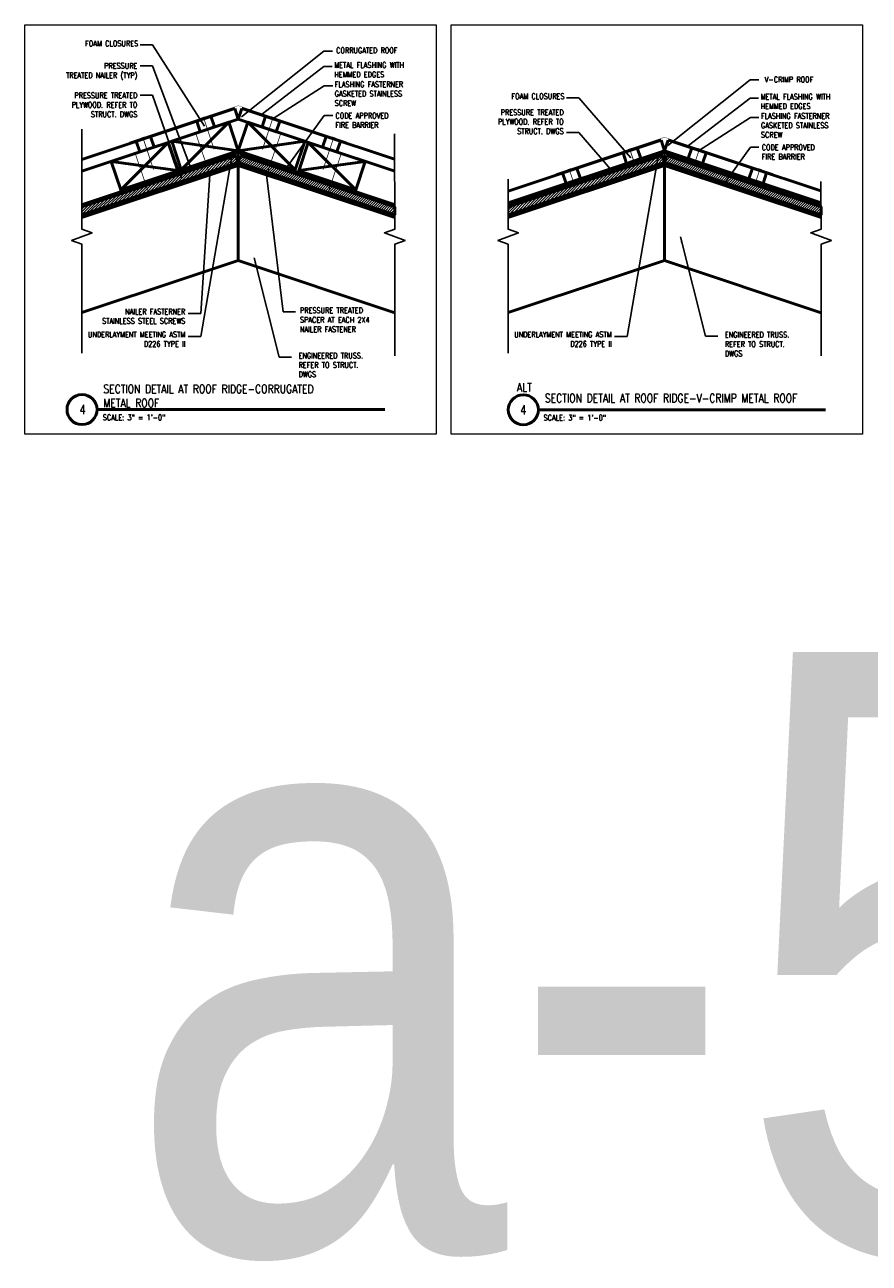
# Model space of a CAD drawing. Header units: inches. Extents: x -3803 to 30720, y -3756 to 4522.
# Tile 34 of 52: x 28697 to 28753, y 3597 to 3680. Entities that reach past the tile are written whole.
import ezdxf

# ---------------------------------------------------------------- set-up
doc = ezdxf.new("R2010")
doc.units = ezdxf.units.IN
doc.header["$LTSCALE"] = 0.011
doc.header["$MEASUREMENT"] = 0
doc.layers.get('0').update_dxf_attribs({"linetype": 'CONTINUOUS'})
for name, color, linetype, lineweight in [('A-STRC-IDEN-48', 144, 'CONTINUOUS', 50), ('G-NOTE', 134, 'CONTINUOUS', 18), ('G-PEN3', 2, 'CONTINUOUS', 35), ('G-PEN4', 4, 'CONTINUOUS', 50), ('Panels', 6, 'CONTINUOUS', 50)]:
    doc.layers.add(name, color=color, linetype=linetype, lineweight=lineweight)
for name, color, linetype in [('Accessories', 30, 'CONTINUOUS'), ('Hatch', 254, 'CONTINUOUS'), ('Object', 7, 'CONTINUOUS'), ('TEXT', 2, 'CONTINUOUS')]:
    doc.layers.add(name, color=color, linetype=linetype)
doc.layers.add('MS_NONPLOT', color=7, linetype='CONTINUOUS', lineweight=0, plot=False)
doc.styles.add('ROM_SML_004', font='ROMANS.shx', dxfattribs={"width": 0.8, "height": 0.375})
doc.styles.add('ROMANS', font='romans.shx')
doc.styles.add('ROMANS_SML_012', font='ROMANS.shx', dxfattribs={"width": 0.8, "height": 1.125})
doc.dimstyles.new('DIM_004 Leader', dxfattribs={"dimscale": 4, "dimtxt": 0.09375, "dimasz": 0.09375, "dimexe": 0.125, "dimexo": 0.09375, "dimgap": 0.03125, "dimtad": 0, "dimjust": 2, "dimdec": 4, "dimrnd": 0.0625, "dimzin": 15, "dimdsep": 46, "dimlunit": 4, "dimtxsty": 'ROMANS', "dimcen": 0.0625, "dimdle": 0.09375, "dimclrd": 256, "dimclre": 256, "dimclrt": 256, "dimadec": 0, "dimazin": 0, "dimtfac": 1, "dimtdec": 4, "dimtix": 1, "dimtmove": 2, "dimatfit": 3, "dimfxl": 1, "dimtvp": 1.2, "dimfrac": 2, "dimtolj": 1, "dimtzin": 15, "dimarcsym": 0})
pattern_1 = [(45, (-26730.54026, -3548.70435), (-0.08838834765, 0.08838834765), [])]
pattern_2 = [(45, (-26716.31529, -3537.14807), (-0.08838834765, 0.08838834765), [])]

# ---------------------------------------------------------------- blocks, each defined once
blk = doc.blocks.new('ridge')
at = {"layer": 'Hatch', "ltscale": 10, "true_color": 0xc7c8ca}
h = blk.add_hatch(dxfattribs=at)
h.set_pattern_fill('ANSI31', color=9)
h.set_pattern_definition(pattern_1)
h.paths.add_polyline_path([(-10.422, 3.571), (-0.158, 6.992), (0, 6.518), (-10.422, 3.044)])
h = blk.add_hatch(dxfattribs=at)
h.set_pattern_fill('ANSI31', color=9)
h.set_pattern_definition(pattern_1)
h.paths.add_polyline_path([(0.158, 6.992), (10.422, 3.571), (10.422, 3.044), (0, 6.518)])
at = {"color": 5, "ltscale": 10}
for p in [(-10.422, 3.641), (0, 6.325), (10.422, 3.641), (0, 6.325), (10.422, 3.641), (10.422, 3.641)]:
    blk.add_line(p, (0, 7.115), dxfattribs=at)
at = {"ltscale": 10}
blk.add_line((0, 7.308), (2.212, 6.571), dxfattribs=at)
at = {"layer": 'Accessories'}
for points in [[(-10.422, 3.641), (0, 7.115)], [(10.422, 3.641), (0, 7.115)]]:
    blk.add_lwpolyline(points, dxfattribs=at)
at = {"layer": 'G-PEN3', "ltscale": 10, "const_width": 0.05}
for points in [[(-2.205, 9.573), (-2.442, 9.493)], [(-2.205, 9.573), (-2.442, 9.493)], [(-2.324, 9.533), (-1.61, 7.391)], [(2.324, 9.533), (1.61, 7.391)], [(2.205, 9.573), (2.442, 9.493)], [(2.205, 9.573), (2.442, 9.493)], [(-6.237, 8.229), (-6.474, 8.149)], [(-6.237, 8.229), (-6.474, 8.149)], [(-2.731, 8.551), (-2.968, 8.471)], [(-2.731, 8.551), (-2.968, 8.471)], [(-2.849, 8.511), (-1.886, 5.693)], [(2.849, 8.511), (1.886, 5.693)], [(2.731, 8.551), (2.968, 8.471)], [(2.731, 8.551), (2.968, 8.471)], [(6.237, 8.229), (6.474, 8.149)], [(6.237, 8.229), (6.474, 8.149)], [(-6.355, 8.189), (-5.642, 6.047)], [(6.355, 8.189), (5.642, 6.047)], [(-6.763, 7.207), (-7, 7.128)], [(-6.763, 7.207), (-7, 7.128)], [(-6.881, 7.167), (-5.918, 4.349)], [(6.881, 7.167), (5.918, 4.349)], [(6.763, 7.207), (7, 7.128)], [(6.763, 7.207), (7, 7.128)]]:
    blk.add_lwpolyline(points, dxfattribs=at)
at = {"layer": 'G-PEN4', "ltscale": 10}
for p, q in [((-0.632, 9.206), (-3.795, 6.043)), ((0.632, 9.206), (3.795, 6.043)), ((-4.664, 7.862), (-7.827, 4.7)), ((-4.427, 7.941), (0, 7.308)), ((4.427, 7.941), (0, 7.308)), ((4.664, 7.862), (7.827, 4.7)), ((-0.158, 6.992), (-10.422, 3.571)), ((0, 6.518), (-0.158, 6.992)), ((0, 6.518), (0.158, 6.992)), ((0.158, 6.992), (10.422, 3.571)), ((0, 6.518), (-10.422, 3.044)), ((-10.422, 2.851), (0, 6.325)), ((-8.459, 6.597), (-4.037, 5.98)), ((0, 6.518), (10.422, 3.044)), ((0, 6.325), (0, 0)), ((10.422, 2.851), (0, 6.325)), ((0, 6.325), (0, 0)), ((8.459, 6.597), (4.037, 5.98)), ((10.422, -3.482), (0, 0.001)), ((-3.528, -1.176), (0, 0)), ((-10.422, -3.474), (-3.528, -1.176))]:
    blk.add_line(p, q, dxfattribs=at)
at = {"layer": 'G-PEN4', "const_width": 0.0239}
for points in [[(-7.033, 7.963), (-7.124, 7.853), (-7.203, 7.826, -1.036984), (-7.228, 7.898), (-2.01, 9.637), (0, 10.308)], [(7.033, 7.963), (7.124, 7.853), (7.203, 7.826, 1.036984), (7.228, 7.898), (2.01, 9.637), (0, 10.308)]]:
    blk.add_lwpolyline(points, format="xyb", dxfattribs=at)
at = {"layer": 'G-PEN4', "ltscale": 10}
for points in [[(-4.427, 7.941), (-0.632, 9.206), (0, 7.308)], [(4.427, 7.941), (0.632, 9.206), (0, 7.308)], [(0.158, 6.992), (10.422, 3.571), (10.422, 3.044), (0, 6.518), (0.158, 6.992)]]:
    blk.add_lwpolyline(points, dxfattribs=at)
for points in [[(-4.427, 7.941), (-0.632, 9.206), (0, 7.308), (-3.795, 6.043)], [(-2.767, 9.285), (-1.818, 9.601), (-1.581, 8.89), (-2.53, 8.573)], [(4.427, 7.941), (0.632, 9.206), (0, 7.308), (3.795, 6.043)], [(2.767, 9.285), (1.818, 9.601), (1.581, 8.89), (2.53, 8.573)], [(-6.799, 7.941), (-5.85, 8.257), (-5.613, 7.546), (-6.562, 7.229)], [(6.799, 7.941), (5.85, 8.257), (5.613, 7.546), (6.562, 7.229)], [(-8.459, 6.597), (-4.664, 7.862), (-4.032, 5.964), (-7.827, 4.7)], [(8.459, 6.597), (4.664, 7.862), (4.032, 5.964), (7.827, 4.7)]]:
    blk.add_lwpolyline(points, close=True, dxfattribs=at)
at = {"layer": 'Hatch', "ltscale": 10}
blk.add_lwpolyline([(-10.422, 3.571), (-0.158, 6.992), (0, 6.518), (-10.422, 3.044), (-10.422, 3.571)], dxfattribs=at)
at = {"layer": 'Object', "linetype": 'Continuous'}
for points in [[(-10.422, -6.17), (-10.422, 1.08), (-11.109, 1.33), (-9.735, 1.83), (-10.422, 2.08), (-10.422, 8.744)], [(10.422, -6.355), (10.422, 1.08), (11.109, 1.33), (9.735, 1.83), (10.422, 2.08), (10.404, 8.434)]]:
    blk.add_lwpolyline(points, dxfattribs=at)
at = {"layer": 'Panels'}
for p, q in [((-0.237, 10.128), (-10.422, 6.733)), ((0, 9.417), (-0.237, 10.128)), ((0, 9.417), (0.237, 10.128)), ((0.237, 10.128), (10.409, 6.738)), ((0, 9.417), (-10.422, 5.943)), ((0, 9.417), (10.422, 5.943))]:
    blk.add_line(p, q, dxfattribs=at)
blk.add_lwpolyline([(-10.441, 3.701), (0, 7.181), (10.441, 3.701)], dxfattribs=at)
at = {"layer": 'G-NOTE', "char_height": 0.375, "style": 'ROM_SML_004'}
for s, width, insert, attachment_point in [('FOAM CLOSURES', 5.89153, (-6.671, 14.633), 3), ('METAL FLASHING WITH HEMMED EDGES', 5.89153, (6.393, 13.196), 1), ('PRESSURE\\PTREATED NAILER (TYP)', 6.9267, (-6.724, 13.146), 3), ('FLASHING FASTERNER GASKETED STAINLESS SCREW', 5.89153, (6.421, 11.912), 1), ('PRESSURE TREATED PLYWOOD. REFER TO STRUCT. DWGS', 5.89153, (-6.724, 11.174), 3), ('CODE APPROVED\\PFIRE BARRIER', 5.89153, (6.474, 9.825), 1), ('\\A1;\\pxqr;NAILER FASTERNER\\P STAINLESS STEEL SCREWS ', 7.01276, (-10.544, -3.216), 1), ('\\A1;\\pxql;PRESSURE TREATED\\PSPACER AT EACH 2X4\\PNAILER FASTENER', 7.01276, (11.124, -3.14), 3), ('\\A1;\\pxqr;UNDERLAYMENT MEETING ASTM D226 TYPE II', 7.01276, (-10.544, -4.742), 1), ('ENGINEERED TRUSS.\\PREFER TO STRUCT.\\PDWGS', 5.89153, (4.015, -6.148), 1)]:
    blk.add_mtext_dynamic_manual_height_columns(s, width=width, gutter_width=1.875, heights=[0], dxfattribs=dict(at, insert=insert, attachment_point=attachment_point))
at = {"layer": 'G-NOTE'}
for points in [[(-2.248, 8.943), (-5.722, 14.347), (-6.538, 14.347)], [(-3.146, 6.075), (-5.722, 12.969), (-6.538, 12.969)], [(1.603, 9.773), (5.694, 12.912), (6.26, 12.912)], [(2.248, 9.398), (5.722, 11.627), (6.288, 11.627)], [(-3.775, 5.473), (-5.722, 10.997), (-6.538, 10.997)], [(3.146, 6.075), (5.722, 9.649), (6.288, 9.649)], [(-0.411, 7.053), (-2.497, -5.065), (-3.333, -5.052)], [(-1.886, 5.693), (-2.497, -3.539), (-3.333, -3.526)], [(1.886, 5.693), (2.98, -3.431), (3.816, -3.419)], [(1.05, 0.182), (2.73, -6.432), (3.55, -6.432)]]:
    blk.add_leader(points, dimstyle='DIM_004 Leader', override={"dimgap": 0.03125, "dimtad": 0}, dxfattribs=at)
blk = doc.blocks.new('1C')
at = {"layer": 'Hatch', "ltscale": 10, "true_color": 0xc7c8ca}
h = blk.add_hatch(dxfattribs=at)
h.set_pattern_fill('ANSI31', color=9)
h.set_pattern_definition(pattern_2)
h.paths.add_polyline_path([(3.803, 15.127), (14.067, 18.548), (14.225, 18.074), (3.803, 14.6)])
h = blk.add_hatch(dxfattribs=at)
h.set_pattern_fill('ANSI31', color=9)
h.set_pattern_definition(pattern_2)
h.paths.add_polyline_path([(14.383, 18.548), (24.647, 15.127), (24.647, 14.6), (14.225, 18.074)])
at = {"color": 5, "ltscale": 10}
for p in [(3.803, 15.197), (14.225, 17.881), (24.647, 15.197), (14.225, 17.881), (24.647, 15.197), (24.647, 15.197)]:
    blk.add_line(p, (14.225, 18.671), dxfattribs=at)
at = {"ltscale": 10}
blk.add_line((14.225, 18.865), (16.437, 18.127), dxfattribs=at)
at = {"layer": 'Accessories'}
for points in [[(3.803, 15.197), (14.225, 18.671)], [(24.647, 15.197), (14.225, 18.671)]]:
    blk.add_lwpolyline(points, dxfattribs=at)
at = {"layer": 'G-PEN3', "ltscale": 10, "const_width": 0.05}
for points in [[(12.02, 19.021), (11.783, 18.942)], [(12.02, 19.021), (11.783, 18.942)], [(11.901, 18.981), (12.258, 17.91)], [(16.549, 18.981), (16.192, 17.91)], [(16.43, 19.021), (16.667, 18.942)], [(16.43, 19.021), (16.667, 18.942)], [(7.988, 17.677), (7.751, 17.598)], [(7.988, 17.677), (7.751, 17.598)], [(7.87, 17.637), (8.226, 16.566)], [(20.58, 17.637), (20.223, 16.566)], [(20.462, 17.677), (20.699, 17.598)], [(20.462, 17.677), (20.699, 17.598)]]:
    blk.add_lwpolyline(points, dxfattribs=at)
at = {"layer": 'G-PEN4', "ltscale": 10}
for p, q in [((14.067, 18.548), (3.803, 15.127)), ((14.225, 18.074), (14.067, 18.548)), ((14.225, 18.074), (14.383, 18.548)), ((14.383, 18.548), (24.647, 15.127)), ((14.225, 18.074), (3.803, 14.6)), ((3.803, 14.407), (14.225, 17.881)), ((14.225, 18.074), (24.647, 14.6)), ((24.647, 14.407), (14.225, 17.881)), ((14.225, 17.881), (14.225, 11.556)), ((14.225, 17.881), (14.225, 11.556)), ((10.697, 10.38), (14.225, 11.556)), ((24.647, 8.074), (14.225, 11.557)), ((3.803, 8.082), (10.697, 10.38))]:
    blk.add_line(p, q, dxfattribs=at)
at = {"layer": 'G-PEN4', "const_width": 0.0239}
for points in [[(7.192, 17.411), (7.101, 17.302), (7.022, 17.274, -1.036984), (6.997, 17.346), (12.215, 19.086), (14.225, 19.756)], [(21.258, 17.411), (21.349, 17.302), (21.428, 17.274, 1.036984), (21.453, 17.346), (16.235, 19.086), (14.225, 19.756)]]:
    blk.add_lwpolyline(points, format="xyb", dxfattribs=at)
at = {"layer": 'G-PEN4', "ltscale": 10}
for points in [[(11.458, 18.733), (12.407, 19.049), (12.644, 18.338), (11.695, 18.021)], [(16.992, 18.733), (16.043, 19.049), (15.806, 18.338), (16.755, 18.021)], [(7.426, 17.389), (8.375, 17.705), (8.612, 16.994), (7.663, 16.677)], [(21.024, 17.389), (20.075, 17.705), (19.838, 16.994), (20.787, 16.677)]]:
    blk.add_lwpolyline(points, close=True, dxfattribs=at)
blk.add_lwpolyline([(14.383, 18.548), (24.647, 15.127), (24.647, 14.6), (14.225, 18.074), (14.383, 18.548)], dxfattribs=at)
at = {"layer": 'Hatch', "ltscale": 10}
blk.add_lwpolyline([(3.803, 15.127), (14.067, 18.548), (14.225, 18.074), (3.803, 14.6), (3.803, 15.127)], dxfattribs=at)
at = {"layer": 'Object', "linetype": 'Continuous'}
for points in [[(3.803, 5.386), (3.803, 12.636), (3.116, 12.886), (4.49, 13.386), (3.803, 13.636), (3.803, 16.968)], [(24.647, 5.201), (24.647, 12.636), (25.334, 12.886), (23.96, 13.386), (24.647, 13.636), (24.638, 16.813)]]:
    blk.add_lwpolyline(points, dxfattribs=at)
at = {"layer": 'Panels'}
for p, q in [((13.988, 19.576), (3.803, 16.181)), ((14.225, 18.865), (13.988, 19.576)), ((14.225, 18.865), (14.462, 19.576)), ((14.462, 19.576), (24.634, 16.186)), ((14.225, 18.865), (3.803, 15.391)), ((14.225, 18.865), (24.647, 15.391))]:
    blk.add_line(p, q, dxfattribs=at)
blk.add_lwpolyline([(3.783, 15.257), (14.225, 18.737), (24.666, 15.257)], dxfattribs=at)
at = {"layer": 'G-NOTE', "char_height": 0.375, "style": 'ROM_SML_004'}
for s, width, insert, attachment_point in [('V-CRIMP ROOF', 5.89153, (24.129, 23.794), 3), ('FOAM CLOSURES', 5.89153, (7.554, 22.68), 3), ('METAL FLASHING WITH HEMMED EDGES', 5.89153, (20.618, 22.644), 1), ('PRESSURE TREATED PLYWOOD. REFER TO STRUCT. DWGS', 5.89153, (7.501, 21.602), 3), ('FLASHING FASTERNER GASKETED STAINLESS SCREW', 5.89153, (20.646, 21.36), 1), ('CODE APPROVED\\PFIRE BARRIER', 5.89153, (20.699, 19.273), 1), ('\\A1;\\pxqr;UNDERLAYMENT MEETING ASTM D226 TYPE II', 7.01276, (3.681, 6.815), 1), ('ENGINEERED TRUSS.\\PREFER TO STRUCT.\\PDWGS', 5.89153, (18.24, 6.797), 1)]:
    blk.add_mtext_dynamic_manual_height_columns(s, width=width, gutter_width=1.875, heights=[0], dxfattribs=dict(at, insert=insert, attachment_point=attachment_point))
at = {"layer": 'G-NOTE'}
for points in [[(14.441, 19.216), (19.933, 23.573), (20.509, 23.586)], [(11.977, 18.392), (8.503, 22.395), (7.687, 22.395)], [(15.828, 19.221), (19.919, 22.36), (20.485, 22.36)], [(16.473, 18.846), (19.947, 21.075), (20.513, 21.075)], [(10.785, 17.454), (8.503, 20.084), (7.687, 20.084)], [(18.132, 16.579), (19.947, 19.097), (20.513, 19.097)], [(13.814, 18.61), (11.728, 6.491), (10.892, 6.504)], [(15.275, 13.127), (16.955, 6.513), (17.775, 6.513)]]:
    blk.add_leader(points, dimstyle='DIM_004 Leader', override={"dimgap": 0.03125, "dimtad": 0}, dxfattribs=at)

msp = doc.modelspace()

# ---------------------------------------------------------------- linework, layer by layer
at = {"layer": 'A-STRC-IDEN-48'}
for p, q in [((28701.6152756, 3653.9580506), (28720.7530218, 3653.9580506)), ((28701.6535772, 3653.9580506), (28720.7913234, 3653.9580506)), ((28701.6535772, 3653.9580506), (28720.7913234, 3653.9580506)), ((28731.0152755, 3653.9423025), (28750.1530217, 3653.9423025)), ((28731.0152755, 3653.9423025), (28750.1530217, 3653.9423025))]:
    msp.add_line(p, q, dxfattribs=at)
for centre in [(28700.6152756, 3653.9580506), (28730.0152755, 3653.9423025), (28730.0152755, 3653.9423025)]:
    msp.add_circle(centre, 1, dxfattribs=at)
at = {"layer": 'MS_NONPLOT'}
for points in [[(28696.80085, 3679.5784136), (28724.20085, 3679.5784136), (28724.20085, 3652.3284136), (28696.80085, 3652.3284136)], [(28725.2008496, 3679.5784136), (28752.6008496, 3679.5784136), (28752.6008496, 3652.3284136), (28725.2008496, 3652.3284136)]]:
    msp.add_lwpolyline(points, close=True, dxfattribs=at)

# ---------------------------------------------------------------- block references
for name, p in [('ridge', (28711.025816, 3663.8846952)), ('1C', (28725.2008496, 3652.3284136))]:
    msp.add_blockref(name, p)

# ---------------------------------------------------------------- texts
at = {"layer": 'A-STRC-IDEN-48', "char_height": 0.375, "width": 18.790885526, "attachment_point": 4, "line_spacing_factor": 0.903611, "style": 'ROMANS_SML_012'}
for s, insert in [('\\A1;\\pxsm1;{\\H1.5x;SECTION DETAIL AT ROOF RIDGE-CORRUGATED\\PMETAL ROOF}', (28702.0387396, 3654.8609988)), ('\\A1;{\\H1.5x;ALT}', (28729.5922998, 3655.439864)), ('\\A1;\\pxsm1;{\\H1.5x;SECTION DETAIL AT ROOF RIDGE-V-CRIMP METAL ROOF}', (28731.4499188, 3654.7170013))]:
    msp.add_mtext(s, dxfattribs=dict(at, insert=insert))
at = {"layer": 'G-NOTE', "insert": (28721.6311199, 3678.0566865), "char_height": 0.375, "attachment_point": 3, "style": 'ROM_SML_004'}
msp.add_mtext_dynamic_manual_height_columns('CORRUGATED ROOF', width=5.891530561, gutter_width=1.875, heights=[0], dxfattribs=at)
at = {"layer": 'G-NOTE', "insert": (28700.6535772, 3653.9580506), "char_height": 0.625, "width": 0.738095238, "attachment_point": 5, "line_spacing_factor": 0.903611, "style": 'ROMANS_SML_012'}
msp.add_mtext('\\A1;4', dxfattribs=at)
at = {"layer": 'G-NOTE', "line_spacing_factor": 0.903611, "style": 'ROMANS_SML_012'}
for s, insert, char_height, attachment_point in [('\\A1;SCALE: 3" = 1\'-0"', (28702.0004379, 3653.4309813), 0.375, 4), ('\\A1;4', (28730.0152755, 3653.9423025), 0.625, 5), ('\\A1;SCALE: 3" = 1\'-0"', (28731.3621362, 3653.4152333), 0.375, 4), ('\\A1;SCALE: 3" = 1\'-0"', (28731.3621362, 3653.4152333), 0.375, 4)]:
    msp.add_mtext(s, dxfattribs=dict(at, insert=insert, char_height=char_height, attachment_point=attachment_point))
at = {"layer": 'TEXT', "color": 2, "insert": (28703.4721203, 3637.8047344), "char_height": 39.978878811, "width": 1371.580484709, "attachment_point": 1}
msp.add_mtext('{\\fTechnic|b0|i0|c2|p2;a-511 }', dxfattribs=at)

# ---------------------------------------------------------------- leaders
at = {"layer": 'G-NOTE'}
msp.add_leader([(28711.2422779, 3673.4589983), (28716.7337203, 3677.8167701), (28717.3097376, 3677.8296702)], dimstyle='DIM_004 Leader', override={"dimgap": 0.03125, "dimtad": 0}, dxfattribs=at)

doc.saveas('drawing.dxf')
